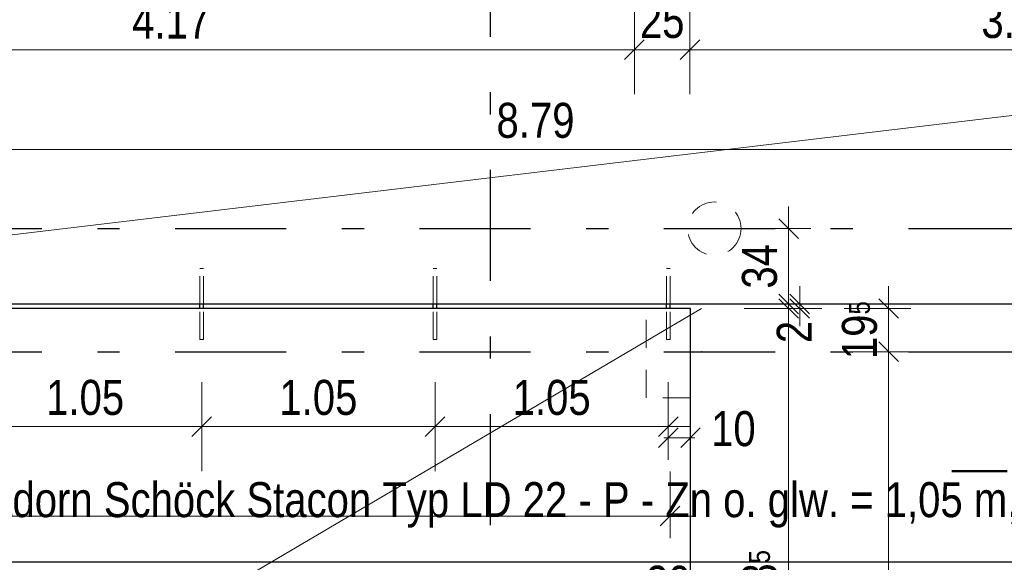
# Model space of a CAD drawing. Header units: millimetres. Extents: x 0 to 102, y -15 to 47.
# Tile 19 of 103: x 10.04 to 14.47, y 18.54 to 20.99. Entities that reach past the tile are written whole.
import ezdxf

# ---------------------------------------------------------------- set-up
doc = ezdxf.new("R2010")
doc.units = ezdxf.units.MM
for name, pattern in [('DASHDOT', [1, 0.5, -0.25, 0, -0.25]), ('DASHDOTX2', [2, 1, -0.5, 0, -0.5]), ('HIDDEN', [0.375, 0.25, -0.125])]:
    doc.linetypes.add(name, pattern=pattern)
doc.layers.add('Achsen', color=7, linetype='Continuous', lineweight=20)
doc.styles.add('Arial Narrow', font='ARIALN.TTF')
doc.dimstyles.new('Arch_Strakon_dimstyle', dxfattribs={"dimtxt": 15.75, "dimasz": 1, "dimexe": 1.25, "dimexo": 0.0625, "dimgap": 1, "dimtad": 0, "dimzin": 12, "dimdsep": 46, "dimtxsty": 'Arial Narrow', "dimblk": 'Arrowhead_Tick', "dimsah": 1, "dimcen": 0, "dimse1": 1, "dimse2": 1, "dimclrd": 6, "dimclrt": 2, "dimazin": 0, "dimtfac": 1, "dimtdec": 4, "dimtmove": 0, "dimatfit": 3, "dimldrblk": 'NONE', "dimfxl": 1, "dimtvp": 1, "dimtolj": 1, "dimtzin": 0, "dimlwd": 13, "dimarcsym": 2})

# ---------------------------------------------------------------- blocks, each defined once
blk = doc.blocks.new('Arrowhead_Tick')
at = {"color": 0, "linetype": 'Continuous', "lineweight": -2}
for p, q in [((0, 20), (0, -10)), ((-1, 0), (0, 0)), ((10, 0), (0, 0))]:
    blk.add_line(p, q, dxfattribs=at)
at = {"color": 2, "linetype": 'Continuous', "lineweight": 35}
blk.add_line((4.42, 4.42), (-4.42, -4.42), dxfattribs=at)
blk = doc.blocks.new('*D40')
at = {"layer": 'Achsen', "color": 6, "linetype": 'Continuous', "lineweight": 13}
for p, q in [((25.15, 19.7145), (25.15, 19.7245)), ((25.15, 19.6845), (25.15, 19.7045)), ((25.15, 19.6745), (25.15, 19.6645))]:
    blk.add_line(p, q, dxfattribs=at)
at = {"layer": 'Defpoints', "color": 0}
for p in [(7.3853, 19.7045), (25.15, 19.7045), (25.8307, 19.6845)]:
    blk.add_point(p, dxfattribs=at)
at = {"layer": 'Achsen', "color": 6, "lineweight": 13, "xscale": 0.01, "yscale": 0.01, "zscale": 0.01}
for p, rotation in [((25.15, 19.6845), 90), ((25.15, 19.7045), 270)]:
    blk.add_blockref('Arrowhead_Tick', p, dxfattribs=dict(at, rotation=rotation))
at = {"layer": 'Achsen', "color": 2, "lineweight": 35, "insert": (25.1, 19.8328), "char_height": 0.1575, "attachment_point": 5, "rotation": 90, "style": 'Arial Narrow'}
blk.add_mtext('\\A1;2', dxfattribs=at)
blk = doc.blocks.new('_None')
blk = doc.blocks.new('*D140')
at = {"layer": 'Achsen', "color": 6, "linetype": 'Continuous', "lineweight": 13}
blk.add_line((8.6453, 20.85), (12.7957, 20.85), dxfattribs=at)
at = {"layer": 'Defpoints', "color": 0}
for p in [(12.8057, 22.3017), (8.6353, 22.1545), (12.8057, 20.85)]:
    blk.add_point(p, dxfattribs=at)
at = {"layer": 'Achsen', "color": 6, "lineweight": 13, "xscale": 0.01, "yscale": 0.01, "zscale": 0.01}
blk.add_blockref('Arrowhead_Tick', (12.8057, 20.85), dxfattribs=at)
at = {"layer": 'Achsen', "color": 6, "lineweight": 13, "xscale": 0.01, "yscale": 0.01, "zscale": 0.01, "rotation": 180}
blk.add_blockref('Arrowhead_Tick', (8.6353, 20.85), dxfattribs=at)
at = {"layer": 'Achsen', "color": 2, "lineweight": 35, "insert": (10.7205, 20.9791), "char_height": 0.1575, "attachment_point": 5, "style": 'Arial Narrow'}
blk.add_mtext('\\A1;4.17', dxfattribs=at)
blk = doc.blocks.new('*D141')
at = {"layer": 'Achsen', "color": 6, "linetype": 'Continuous', "lineweight": 13}
blk.add_line((12.8157, 20.85), (13.0457, 20.85), dxfattribs=at)
at = {"layer": 'Defpoints', "color": 0}
for p in [(12.8057, 22.3017), (13.0557, 22.1545), (13.0557, 20.85)]:
    blk.add_point(p, dxfattribs=at)
at = {"layer": 'Achsen', "color": 6, "lineweight": 13, "xscale": 0.01, "yscale": 0.01, "zscale": 0.01}
for p, rotation in [((13.0557, 20.85), 359.9999999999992), ((12.8057, 20.85), 179.9999999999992)]:
    blk.add_blockref('Arrowhead_Tick', p, dxfattribs=dict(at, rotation=rotation))
at = {"layer": 'Achsen', "color": 2, "lineweight": 35, "insert": (12.9307, 20.9804), "char_height": 0.1575, "attachment_point": 5, "style": 'Arial Narrow'}
blk.add_mtext('\\A1;25', dxfattribs=at)
blk = doc.blocks.new('*D142')
at = {"layer": 'Achsen', "color": 6, "linetype": 'Continuous', "lineweight": 13}
blk.add_line((13.0657, 20.85), (16.0807, 20.85), dxfattribs=at)
at = {"layer": 'Defpoints', "color": 0}
for p in [(16.0907, 22.3021), (13.0557, 22.1545), (16.0907, 20.85)]:
    blk.add_point(p, dxfattribs=at)
at = {"layer": 'Achsen', "color": 6, "lineweight": 13, "xscale": 0.01, "yscale": 0.01, "zscale": 0.01}
blk.add_blockref('Arrowhead_Tick', (16.0907, 20.85), dxfattribs=at)
at = {"layer": 'Achsen', "color": 6, "lineweight": 13, "xscale": 0.01, "yscale": 0.01, "zscale": 0.01, "rotation": 180}
blk.add_blockref('Arrowhead_Tick', (13.0557, 20.85), dxfattribs=at)
at = {"layer": 'Achsen', "color": 2, "lineweight": 35, "insert": (14.5732, 20.9804), "char_height": 0.1575, "attachment_point": 5, "style": 'Arial Narrow'}
blk.add_mtext('\\A1;3.03{\\A1;\\H.6x;\\S5;}', dxfattribs=at)
blk = doc.blocks.new('*D285')
at = {"layer": 'Achsen', "color": 6, "linetype": 'Continuous', "lineweight": 13}
blk.add_line((13.5, 17.1079), (13.5, 19.6745), dxfattribs=at)
at = {"layer": 'Defpoints', "color": 0}
for p in [(13.0582, 19.6845), (13.5, 19.6845), (13.0582, 17.0979)]:
    blk.add_point(p, dxfattribs=at)
at = {"layer": 'Achsen', "color": 6, "lineweight": 13, "xscale": 0.01, "yscale": 0.01, "zscale": 0.01}
for p, rotation in [((13.5, 19.6845), 89.99999999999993), ((13.5, 17.0979), 269.9999999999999)]:
    blk.add_blockref('Arrowhead_Tick', p, dxfattribs=dict(at, rotation=rotation))
at = {"layer": 'Achsen', "color": 2, "lineweight": 35, "insert": (13.3696, 18.3912), "char_height": 0.1575, "attachment_point": 5, "rotation": 90, "style": 'Arial Narrow'}
blk.add_mtext('\\A1;2.58{\\A1;\\H.6x;\\S5;}', dxfattribs=at)
blk = doc.blocks.new('*D286')
at = {"layer": 'Achsen', "color": 6, "linetype": 'Continuous', "lineweight": 13}
for p, q in [((13.55, 19.7145), (13.55, 19.7245)), ((13.55, 19.6845), (13.55, 19.7045)), ((13.55, 19.6745), (13.55, 19.6645))]:
    blk.add_line(p, q, dxfattribs=at)
at = {"layer": 'Defpoints', "color": 0}
for p in [(7.3853, 19.7045), (13.0582, 19.6845), (13.55, 19.7045)]:
    blk.add_point(p, dxfattribs=at)
at = {"layer": 'Achsen', "color": 6, "lineweight": 13, "xscale": 0.01, "yscale": 0.01, "zscale": 0.01}
for p, rotation in [((13.55, 19.6845), 90), ((13.55, 19.7045), 270)]:
    blk.add_blockref('Arrowhead_Tick', p, dxfattribs=dict(at, rotation=rotation))
at = {"layer": 'Achsen', "color": 2, "lineweight": 35, "insert": (13.5253, 19.5786), "char_height": 0.1575, "attachment_point": 5, "rotation": 90, "style": 'Arial Narrow'}
blk.add_mtext('\\A1;2', dxfattribs=at)
blk = doc.blocks.new('*D287')
at = {"layer": 'Achsen', "color": 6, "linetype": 'Continuous', "lineweight": 13}
blk.add_line((13.5, 19.7145), (13.5, 20.0344), dxfattribs=at)
at = {"layer": 'Defpoints', "color": 0}
for p in [(7.9653, 20.0444), (13.5, 20.0444), (7.3853, 19.7045)]:
    blk.add_point(p, dxfattribs=at)
at = {"layer": 'Achsen', "color": 6, "lineweight": 13, "xscale": 0.01, "yscale": 0.01, "zscale": 0.01}
for p, rotation in [((13.5, 20.0444), 89.9999999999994), ((13.5, 19.7045), 269.9999999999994)]:
    blk.add_blockref('Arrowhead_Tick', p, dxfattribs=dict(at, rotation=rotation))
at = {"layer": 'Achsen', "color": 2, "lineweight": 35, "insert": (13.3696, 19.8745), "char_height": 0.1575, "attachment_point": 5, "rotation": 90, "style": 'Arial Narrow'}
blk.add_mtext('\\A1;34', dxfattribs=at)
blk = doc.blocks.new('*D292')
at = {"layer": 'Achsen', "color": 6, "linetype": 'Continuous', "lineweight": 13}
blk.add_line((13.95, 17.1079), (13.95, 19.4795), dxfattribs=at)
at = {"layer": 'Defpoints', "color": 0}
for p in [(13.1082, 19.4895), (13.95, 19.4895), (13.0582, 17.0979)]:
    blk.add_point(p, dxfattribs=at)
at = {"layer": 'Achsen', "color": 6, "lineweight": 13, "xscale": 0.01, "yscale": 0.01, "zscale": 0.01}
for p, rotation in [((13.95, 19.4895), 89.99999999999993), ((13.95, 17.0979), 269.9999999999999)]:
    blk.add_blockref('Arrowhead_Tick', p, dxfattribs=dict(at, rotation=rotation))
at = {"layer": 'Achsen', "color": 2, "lineweight": 35, "insert": (13.8196, 18.2937), "char_height": 0.1575, "attachment_point": 5, "rotation": 90, "style": 'Arial Narrow'}
blk.add_mtext('\\A1;2.39', dxfattribs=at)
blk = doc.blocks.new('*D293')
at = {"layer": 'Achsen', "color": 6, "linetype": 'Continuous', "lineweight": 13}
blk.add_line((13.95, 19.4995), (13.95, 19.6745), dxfattribs=at)
at = {"layer": 'Defpoints', "color": 0}
for p in [(13.0582, 19.6845), (13.95, 19.6845), (13.1082, 19.4895)]:
    blk.add_point(p, dxfattribs=at)
at = {"layer": 'Achsen', "color": 6, "lineweight": 13, "xscale": 0.01, "yscale": 0.01, "zscale": 0.01}
for p, rotation in [((13.95, 19.6845), 90), ((13.95, 19.4895), 270)]:
    blk.add_blockref('Arrowhead_Tick', p, dxfattribs=dict(at, rotation=rotation))
at = {"layer": 'Achsen', "color": 2, "lineweight": 35, "insert": (13.8196, 19.587), "char_height": 0.1575, "attachment_point": 5, "rotation": 90, "style": 'Arial Narrow'}
blk.add_mtext('\\A1;19{\\A1;\\H.6x;\\S5;}', dxfattribs=at)
blk = doc.blocks.new('*D352')
at = {"layer": 'Achsen', "color": 6, "linetype": 'Continuous', "lineweight": 13}
blk.add_line((7.9753, 20.4005), (16.7457, 20.4005), dxfattribs=at)
at = {"layer": 'Defpoints', "color": 0}
for p in [(16.7557, 20.4005), (7.9653, 20.0444), (16.7557, 20.0444)]:
    blk.add_point(p, dxfattribs=at)
at = {"layer": 'Achsen', "color": 6, "lineweight": 13, "xscale": 0.01, "yscale": 0.01, "zscale": 0.01}
blk.add_blockref('Arrowhead_Tick', (16.7557, 20.4005), dxfattribs=at)
at = {"layer": 'Achsen', "color": 6, "lineweight": 13, "xscale": 0.01, "yscale": 0.01, "zscale": 0.01, "rotation": 180}
blk.add_blockref('Arrowhead_Tick', (7.9653, 20.4005), dxfattribs=at)
at = {"layer": 'Achsen', "color": 2, "lineweight": 35, "insert": (12.3605, 20.5309), "char_height": 0.1575, "attachment_point": 5, "style": 'Arial Narrow'}
blk.add_mtext('\\A1;8.79', dxfattribs=at)
blk = doc.blocks.new('*D382')
at = {"layer": 'Achsen', "color": 6, "linetype": 'Continuous', "lineweight": 13}
blk.add_line((9.8182, 19.1527), (10.8482, 19.1527), dxfattribs=at)
at = {"layer": 'Defpoints', "color": 0}
for p in [(9.8082, 19.8645), (10.8582, 19.8645), (10.8582, 19.1527)]:
    blk.add_point(p, dxfattribs=at)
at = {"layer": 'Achsen', "color": 6, "lineweight": 13, "xscale": 0.01, "yscale": 0.01, "zscale": 0.01}
blk.add_blockref('Arrowhead_Tick', (10.8582, 19.1527), dxfattribs=at)
at = {"layer": 'Achsen', "color": 6, "lineweight": 13, "xscale": 0.01, "yscale": 0.01, "zscale": 0.01, "rotation": 180}
blk.add_blockref('Arrowhead_Tick', (9.8082, 19.1527), dxfattribs=at)
at = {"layer": 'Achsen', "color": 2, "lineweight": 35, "insert": (10.3332, 19.2831), "char_height": 0.1575, "attachment_point": 5, "style": 'Arial Narrow'}
blk.add_mtext('\\A1;1.05', dxfattribs=at)
blk = doc.blocks.new('*D383')
at = {"layer": 'Achsen', "color": 6, "linetype": 'Continuous', "lineweight": 13}
blk.add_line((10.8682, 19.1527), (11.8982, 19.1527), dxfattribs=at)
at = {"layer": 'Defpoints', "color": 0}
for p in [(10.8582, 19.8645), (11.9082, 19.8645), (11.9082, 19.1527)]:
    blk.add_point(p, dxfattribs=at)
at = {"layer": 'Achsen', "color": 6, "lineweight": 13, "xscale": 0.01, "yscale": 0.01, "zscale": 0.01}
blk.add_blockref('Arrowhead_Tick', (11.9082, 19.1527), dxfattribs=at)
at = {"layer": 'Achsen', "color": 6, "lineweight": 13, "xscale": 0.01, "yscale": 0.01, "zscale": 0.01, "rotation": 180}
blk.add_blockref('Arrowhead_Tick', (10.8582, 19.1527), dxfattribs=at)
at = {"layer": 'Achsen', "color": 2, "lineweight": 35, "insert": (11.3832, 19.2831), "char_height": 0.1575, "attachment_point": 5, "style": 'Arial Narrow'}
blk.add_mtext('\\A1;1.05', dxfattribs=at)
blk = doc.blocks.new('*D384')
at = {"layer": 'Achsen', "color": 6, "linetype": 'Continuous', "lineweight": 13}
blk.add_line((11.9182, 19.1527), (12.9482, 19.1527), dxfattribs=at)
at = {"layer": 'Defpoints', "color": 0}
for p in [(11.9082, 19.8645), (12.9582, 19.8645), (12.9582, 19.1527)]:
    blk.add_point(p, dxfattribs=at)
at = {"layer": 'Achsen', "color": 6, "lineweight": 13, "xscale": 0.01, "yscale": 0.01, "zscale": 0.01}
blk.add_blockref('Arrowhead_Tick', (12.9582, 19.1527), dxfattribs=at)
at = {"layer": 'Achsen', "color": 6, "lineweight": 13, "xscale": 0.01, "yscale": 0.01, "zscale": 0.01, "rotation": 180}
blk.add_blockref('Arrowhead_Tick', (11.9082, 19.1527), dxfattribs=at)
at = {"layer": 'Achsen', "color": 2, "lineweight": 35, "insert": (12.4332, 19.2831), "char_height": 0.1575, "attachment_point": 5, "style": 'Arial Narrow'}
blk.add_mtext('\\A1;1.05', dxfattribs=at)
blk = doc.blocks.new('*D385')
at = {"layer": 'Achsen', "color": 6, "linetype": 'Continuous', "lineweight": 13}
for p, q in [((12.9482, 19.1027), (12.9382, 19.1027)), ((12.9582, 19.1027), (13.0582, 19.1027)), ((13.0682, 19.1027), (13.0782, 19.1027))]:
    blk.add_line(p, q, dxfattribs=at)
at = {"layer": 'Defpoints', "color": 0}
for p in [(12.9582, 19.8645), (13.0582, 19.6845), (13.0582, 19.1027)]:
    blk.add_point(p, dxfattribs=at)
at = {"layer": 'Achsen', "color": 6, "lineweight": 13, "xscale": 0.01, "yscale": 0.01, "zscale": 0.01}
blk.add_blockref('Arrowhead_Tick', (12.9582, 19.1027), dxfattribs=at)
at = {"layer": 'Achsen', "color": 6, "lineweight": 13, "xscale": 0.01, "yscale": 0.01, "zscale": 0.01, "rotation": 180}
blk.add_blockref('Arrowhead_Tick', (13.0582, 19.1027), dxfattribs=at)
at = {"layer": 'Achsen', "color": 2, "lineweight": 35, "insert": (13.2513, 19.1424), "char_height": 0.1575, "attachment_point": 5, "style": 'Arial Narrow'}
blk.add_mtext('\\A1;10', dxfattribs=at)
blk = doc.blocks.new('*D386')
at = {"layer": 'Achsen', "color": 6, "linetype": 'Continuous', "lineweight": 13}
blk.add_line((8.7602, 18.75), (12.9562, 18.75), dxfattribs=at)
at = {"layer": 'Defpoints', "color": 0}
for p in [(8.7502, 19.8645), (12.9662, 19.8645), (12.9662, 18.75)]:
    blk.add_point(p, dxfattribs=at)
at = {"layer": 'Achsen', "color": 6, "lineweight": 13, "xscale": 0.01, "yscale": 0.01, "zscale": 0.01}
blk.add_blockref('Arrowhead_Tick', (12.9662, 18.75), dxfattribs=at)
at = {"layer": 'Achsen', "color": 6, "lineweight": 13, "xscale": 0.01, "yscale": 0.01, "zscale": 0.01, "rotation": 180}
blk.add_blockref('Arrowhead_Tick', (8.7502, 18.75), dxfattribs=at)
blk = doc.blocks.new('*D489')
at = {"color": 6, "linetype": 'Continuous', "lineweight": 13}
for p, q in [((8.8682, 18.266), (10.4215, 18.266)), ((12.8482, 18.266), (10.8619, 18.266))]:
    blk.add_line(p, q, dxfattribs=at)
at = {"layer": 'Defpoints', "color": 0}
for p in [(8.8582, 19.2829), (12.8582, 19.2829), (12.8582, 18.266)]:
    blk.add_point(p, dxfattribs=at)
at = {"color": 6, "lineweight": 13, "xscale": 0.01, "yscale": 0.01, "zscale": 0.01}
blk.add_blockref('Arrowhead_Tick', (12.8582, 18.266), dxfattribs=at)
at = {"color": 6, "lineweight": 13, "xscale": 0.01, "yscale": 0.01, "zscale": 0.01, "rotation": 180}
blk.add_blockref('Arrowhead_Tick', (8.8582, 18.266), dxfattribs=at)
at = {"color": 2, "lineweight": 35, "insert": (10.6417, 18.2642), "char_height": 0.1575, "attachment_point": 5, "style": 'Arial Narrow'}
blk.add_mtext('\\A1;4.00', dxfattribs=at)
blk = doc.blocks.new('*D490')
at = {"color": 6, "linetype": 'Continuous', "lineweight": 13}
blk.add_line((12.8682, 18.316), (13.0482, 18.316), dxfattribs=at)
at = {"layer": 'Defpoints', "color": 0}
for p in [(12.8582, 19.2829), (13.0582, 19.2829), (13.0582, 18.316)]:
    blk.add_point(p, dxfattribs=at)
at = {"color": 6, "lineweight": 13, "xscale": 0.01, "yscale": 0.01, "zscale": 0.01}
blk.add_blockref('Arrowhead_Tick', (13.0582, 18.316), dxfattribs=at)
at = {"color": 6, "lineweight": 13, "xscale": 0.01, "yscale": 0.01, "zscale": 0.01, "rotation": 180}
blk.add_blockref('Arrowhead_Tick', (12.8582, 18.316), dxfattribs=at)
at = {"color": 2, "lineweight": 35, "insert": (12.9582, 18.4464), "char_height": 0.1575, "attachment_point": 5, "style": 'Arial Narrow'}
blk.add_mtext('\\A1;20', dxfattribs=at)

msp = doc.modelspace()

# ---------------------------------------------------------------- linework, layer by layer
at = {"color": 6, "linetype": 'HIDDEN', "lineweight": 13, "ltscale": 0.5}
for p, q in [((10.8507594, 19.8644743), (10.8501504, 19.8644743)), ((10.8501504, 19.7044708), (10.8501504, 19.8644743)), ((10.8524935, 19.8644743), (10.8507594, 19.8644743)), ((10.8550889, 19.8644743), (10.8524935, 19.8644743)), ((10.8581504, 19.8644743), (10.8550889, 19.8644743)), ((10.8612119, 19.8644743), (10.8581504, 19.8644743)), ((10.8638073, 19.8644743), (10.8612119, 19.8644743)), ((10.8655414, 19.8644743), (10.8638073, 19.8644743)), ((10.8661504, 19.8644743), (10.8655414, 19.8644743)), ((10.8661504, 19.7044708), (10.8661504, 19.8644743)), ((11.9007594, 19.8644743), (11.9001504, 19.8644743)), ((11.9001504, 19.7044708), (11.9001504, 19.8644743)), ((11.9024935, 19.8644743), (11.9007594, 19.8644743)), ((11.9050889, 19.8644743), (11.9024935, 19.8644743)), ((11.9081504, 19.8644743), (11.9050889, 19.8644743)), ((11.9112119, 19.8644743), (11.9081504, 19.8644743)), ((11.9138073, 19.8644743), (11.9112119, 19.8644743)), ((11.9155414, 19.8644743), (11.9138073, 19.8644743)), ((11.9161504, 19.8644743), (11.9155414, 19.8644743)), ((11.9161504, 19.7044708), (11.9161504, 19.8644743)), ((12.9507648, 19.8644743), (12.9501558, 19.8644743)), ((12.9501558, 19.7044708), (12.9501558, 19.8644743)), ((12.952499, 19.8644743), (12.9507648, 19.8644743)), ((12.9550944, 19.8644743), (12.952499, 19.8644743)), ((12.9581558, 19.8644743), (12.9550944, 19.8644743)), ((12.9612173, 19.8644743), (12.9581558, 19.8644743)), ((12.9638127, 19.8644743), (12.9612173, 19.8644743)), ((12.9655469, 19.8644743), (12.9638127, 19.8644743)), ((12.9661558, 19.8644743), (12.9655469, 19.8644743)), ((12.9661558, 19.7044708), (12.9661558, 19.8644743)), ((10.8501504, 19.5444743), (10.8501504, 19.6844613)), ((10.8661504, 19.5444743), (10.8661504, 19.6844613)), ((11.9001504, 19.5444743), (11.9001504, 19.6844613)), ((11.9161504, 19.5444743), (11.9161504, 19.6844613)), ((12.8581558, 19.2828926), (12.8581558, 19.6844613)), ((12.9501558, 19.5444743), (12.9501558, 19.6844613)), ((12.9661558, 19.5444743), (12.9661558, 19.6844613)), ((10.8507594, 19.5444743), (10.8501504, 19.5444743)), ((10.8524935, 19.5444743), (10.8507594, 19.5444743)), ((10.8550889, 19.5444743), (10.8524935, 19.5444743)), ((10.8581504, 19.5444743), (10.8550889, 19.5444743)), ((10.8612119, 19.5444743), (10.8581504, 19.5444743)), ((10.8638073, 19.5444743), (10.8612119, 19.5444743)), ((10.8655414, 19.5444743), (10.8638073, 19.5444743)), ((10.8661504, 19.5444743), (10.8655414, 19.5444743)), ((11.9007594, 19.5444743), (11.9001504, 19.5444743)), ((11.9024935, 19.5444743), (11.9007594, 19.5444743)), ((11.9050889, 19.5444743), (11.9024935, 19.5444743)), ((11.9081504, 19.5444743), (11.9050889, 19.5444743)), ((11.9112119, 19.5444743), (11.9081504, 19.5444743)), ((11.9138073, 19.5444743), (11.9112119, 19.5444743)), ((11.9155414, 19.5444743), (11.9138073, 19.5444743)), ((11.9161504, 19.5444743), (11.9155414, 19.5444743)), ((12.9507648, 19.5444743), (12.9501558, 19.5444743)), ((12.952499, 19.5444743), (12.9507648, 19.5444743)), ((12.9550944, 19.5444743), (12.952499, 19.5444743)), ((12.9581558, 19.5444743), (12.9550944, 19.5444743)), ((12.9612173, 19.5444743), (12.9581558, 19.5444743)), ((12.9638127, 19.5444743), (12.9612173, 19.5444743)), ((12.9655469, 19.5444743), (12.9638127, 19.5444743)), ((12.9661558, 19.5444743), (12.9655469, 19.5444743)), ((13.0581558, 19.2828926), (12.8581558, 19.2828926))]:
    msp.add_line(p, q, dxfattribs=at)
at = {"color": 4, "linetype": 'DASHDOT', "lineweight": 50, "ltscale": 0.5}
msp.add_line((14.2341942, 18.951362), (14.9821265, 18.951362), dxfattribs=at)
at = {"color": 6, "linetype": 'HIDDEN', "lineweight": 13, "ltscale": 0.5}
msp.add_circle((13.1657128, 20.0444459), 0.12, dxfattribs=at)
at = {"layer": 'Achsen', "color": 3, "linetype": 'DASHDOTX2', "lineweight": 25, "ltscale": 0.5}
for p, q in [((12.1556957, 39.0086435), (12.1556957, 11.9806051)), ((5.2386957, 20.044471), (50.913591, 20.044471)), ((5.2386957, 19.489471), (50.913591, 19.489471))]:
    msp.add_line(p, q, dxfattribs=at)
at = {"layer": 'Achsen', "color": 5, "linetype": 'Continuous', "lineweight": 18}
for p, q in [((7.3852992, 19.7044708), (25.8302985, 21.9044708)), ((8.7081504, 17.0928919), (13.1081558, 19.6844613))]:
    msp.add_line(p, q, dxfattribs=at)
at = {"layer": 'Achsen', "color": 3, "linetype": 'Continuous', "lineweight": 25}
for p, q in [((25.8302999, 19.7044708), (7.3852992, 19.7044708)), ((13.0581558, 19.6844613), (8.6581504, 19.6844613)), ((10.8501504, 19.6844613), (10.8501504, 19.7044708)), ((10.8661504, 19.6844613), (10.8661504, 19.7044708)), ((11.9001504, 19.6844613), (11.9001504, 19.7044708)), ((11.9161504, 19.6844613), (11.9161504, 19.7044708)), ((12.9501558, 19.6844613), (12.9501558, 19.7044708)), ((12.9661558, 19.6844613), (12.9661558, 19.7044708)), ((13.0581558, 17.147896), (13.0581558, 19.684471))]:
    msp.add_line(p, q, dxfattribs=at)
at = {"layer": 'Achsen', "color": 20, "linetype": 'Continuous', "lineweight": 25}
msp.add_line((6.0034791, 18.5435931), (25.8302985, 18.5435931), dxfattribs=at)
at = {"layer": 'Achsen', "color": 9, "linetype": 'Continuous', "lineweight": 0}
msp.add_circle((13.1081558, 19.489471), 0.00111, dxfattribs=at)

# ---------------------------------------------------------------- texts
at = {"layer": 'Achsen', "color": 2, "lineweight": 35, "style": 'Arial Narrow'}
msp.add_text('5 x Querkraftdorn Schöck Stacon Typ LD 22 - P - Zn o. glw. = 1,05 m, mit Brandschutzmanschette BSM 20 LD 16-22', height=0.1575, dxfattribs=at).set_placement((8.9631977, 18.7449283))

# ---------------------------------------------------------------- dimensions: what is measured, and where the dimension line sits
at = {"lineweight": 35}
for base, p1, p2, text, override, picture, middle in [((12.8581558, 18.2660335), (8.8581504, 19.2828926), (12.8581558, 19.2828926), '4.00', {"dimscale": 0.01, "dimtxt": 15.75, "dimasz": 1, "dimgap": 5, "dimtad": 0, "dimjust": 0, "dimtih": 0, "dimtoh": 0, "dimdec": 5, "dimdsep": 46, "dimtxsty": 'Arial Narrow', "dimclrd": 6, "dimclrt": 2, "dimtix": 0, "dimtofl": 255, "dimtmove": 2, "dimatfit": 2, "dimfxl": 0, "dimfxlon": 0, "dimtvp": 31.746032, "dimlwd": 13}, '*D489', (10.641706, 18.2642041)), ((13.0581558, 18.3160335), (12.8581558, 19.2828926), (13.0581558, 19.2828926), '20', {"dimscale": 0.01, "dimtxt": 15.75, "dimasz": 1, "dimgap": 5, "dimtad": 1, "dimjust": 0, "dimtih": 0, "dimtoh": 0, "dimdec": 5, "dimdsep": 46, "dimtxsty": 'Arial Narrow', "dimclrd": 6, "dimclrt": 2, "dimtix": 1, "dimtofl": 255, "dimtmove": 0, "dimatfit": 2, "dimfxl": 0, "dimfxlon": 0, "dimtvp": 31.746032, "dimlwd": 13}, '*D490', (12.9581558, 18.3160335))]:
    dim = msp.add_linear_dim(base=base, p1=p1, p2=p2, text=text, dimstyle='Arch_Strakon_dimstyle', override=override, dxfattribs=at)
    dim.commit()
    dim.dimension.update_dxf_attribs({"geometry": picture, "text_midpoint": middle, "dimtype": 160})
at = {"layer": 'Achsen', "lineweight": 35}
for base, p1, p2, text, override, picture, middle in [((12.8056562, 20.85), (8.6352996, 22.1544741), (12.8056562, 22.3017009), '4.17', {"dimscale": 0.01, "dimtxt": 15.75, "dimasz": 1, "dimgap": 5, "dimtad": 1, "dimjust": 0, "dimtih": 0, "dimtoh": 0, "dimdec": 5, "dimdsep": 46, "dimtxsty": 'Arial Narrow', "dimclrd": 6, "dimclrt": 2, "dimtix": 1, "dimtofl": 255, "dimtmove": 0, "dimatfit": 2, "dimfxl": 0, "dimfxlon": 0, "dimtvp": 31.746032, "dimlwd": 13}, '*D140', (10.7204779, 20.85)), ((13.0556562, 20.85), (12.8056562, 22.3017009), (13.0556562, 22.1544708), '25', {"dimscale": 0.01, "dimtxt": 15.75, "dimasz": 1, "dimgap": 5, "dimtad": 1, "dimjust": 0, "dimtih": 0, "dimtoh": 0, "dimdec": 5, "dimdsep": 46, "dimtxsty": 'Arial Narrow', "dimclrd": 6, "dimclrt": 2, "dimtix": 1, "dimtofl": 255, "dimtmove": 0, "dimatfit": 2, "dimfxl": 0, "dimfxlon": 0, "dimtvp": 31.746032, "dimlwd": 13}, '*D141', (12.9306562, 20.85)), ((16.0906562, 20.85), (13.0556562, 22.1544708), (16.0906562, 22.3021009), '3.03{\\A1;\\H.6x;\\S5;}', {"dimscale": 0.01, "dimtxt": 15.75, "dimasz": 1, "dimgap": 5, "dimtad": 1, "dimjust": 0, "dimtih": 0, "dimtoh": 0, "dimdec": 5, "dimdsep": 46, "dimtxsty": 'Arial Narrow', "dimclrd": 6, "dimclrt": 2, "dimtix": 1, "dimtofl": 255, "dimtmove": 0, "dimatfit": 2, "dimfxl": 0, "dimfxlon": 0, "dimtvp": 31.746032, "dimlwd": 13}, '*D142', (14.5731562, 20.85)), ((16.7557128, 20.4004734), (7.9652992, 20.0444459), (16.7557128, 20.0444459), '8.79', {"dimscale": 0.01, "dimtxt": 15.75, "dimasz": 1, "dimgap": 5, "dimtad": 1, "dimjust": 0, "dimtih": 0, "dimtoh": 0, "dimdec": 5, "dimdsep": 46, "dimtxsty": 'Arial Narrow', "dimclrd": 6, "dimclrt": 2, "dimtix": 1, "dimtofl": 255, "dimtmove": 0, "dimatfit": 2, "dimfxl": 0, "dimfxlon": 0, "dimtvp": 31.746032, "dimlwd": 13}, '*D352', (12.360506, 20.4004734)), ((12.9661558, 18.75), (8.7501504, 19.8644743), (12.9661558, 19.8644743), ' ', {"dimscale": 0.01, "dimtxt": 15, "dimasz": 1, "dimgap": 5, "dimtad": 1, "dimjust": 0, "dimtih": 0, "dimtoh": 0, "dimdec": 5, "dimdsep": 46, "dimtxsty": 'Arial Narrow', "dimclrd": 6, "dimclrt": 2, "dimtix": 1, "dimtofl": 255, "dimtmove": 0, "dimatfit": 2, "dimfxl": 0, "dimfxlon": 0, "dimtvp": 33.333333, "dimlwd": 13}, '*D386', (10.8581531, 18.75)), ((10.8581504, 19.1527061), (9.8081504, 19.8644743), (10.8581504, 19.8644743), '1.05', {"dimscale": 0.01, "dimtxt": 15.75, "dimasz": 1, "dimgap": 5, "dimtad": 1, "dimjust": 0, "dimtih": 0, "dimtoh": 0, "dimdec": 5, "dimdsep": 46, "dimtxsty": 'Arial Narrow', "dimclrd": 6, "dimclrt": 2, "dimtix": 1, "dimtofl": 255, "dimtmove": 0, "dimatfit": 2, "dimfxl": 0, "dimfxlon": 0, "dimtvp": 31.746032, "dimlwd": 13}, '*D382', (10.3331504, 19.1527061)), ((11.9081504, 19.1527061), (10.8581504, 19.8644743), (11.9081504, 19.8644743), '1.05', {"dimscale": 0.01, "dimtxt": 15.75, "dimasz": 1, "dimgap": 5, "dimtad": 1, "dimjust": 0, "dimtih": 0, "dimtoh": 0, "dimdec": 5, "dimdsep": 46, "dimtxsty": 'Arial Narrow', "dimclrd": 6, "dimclrt": 2, "dimtix": 1, "dimtofl": 255, "dimtmove": 0, "dimatfit": 2, "dimfxl": 0, "dimfxlon": 0, "dimtvp": 31.746032, "dimlwd": 13}, '*D383', (11.3831504, 19.1527061)), ((12.9581558, 19.1527061), (11.9081504, 19.8644743), (12.9581558, 19.8644743), '1.05', {"dimscale": 0.01, "dimtxt": 15.75, "dimasz": 1, "dimgap": 5, "dimtad": 1, "dimjust": 0, "dimtih": 0, "dimtoh": 0, "dimdec": 5, "dimdsep": 46, "dimtxsty": 'Arial Narrow', "dimclrd": 6, "dimclrt": 2, "dimtix": 1, "dimtofl": 255, "dimtmove": 0, "dimatfit": 2, "dimfxl": 0, "dimfxlon": 0, "dimtvp": 31.746032, "dimlwd": 13}, '*D384', (12.4331531, 19.1527061)), ((13.0581558, 19.1027061), (12.9581558, 19.8644743), (13.0581558, 19.684471), '10', {"dimscale": 0.01, "dimtxt": 15.75, "dimasz": 1, "dimgap": 5, "dimtad": 0, "dimjust": 0, "dimtih": 0, "dimtoh": 0, "dimdec": 5, "dimdsep": 46, "dimtxsty": 'Arial Narrow', "dimclrd": 6, "dimclrt": 2, "dimtix": 0, "dimtofl": 255, "dimtmove": 2, "dimatfit": 2, "dimfxl": 0, "dimfxlon": 0, "dimtvp": 31.746032, "dimlwd": 13}, '*D385', (13.2512813, 19.142432))]:
    dim = msp.add_linear_dim(base=base, p1=p1, p2=p2, text=text, dimstyle='Arch_Strakon_dimstyle', override=override, dxfattribs=at)
    dim.commit()
    dim.dimension.update_dxf_attribs({"geometry": picture, "text_midpoint": middle, "dimtype": 160})
for base, p1, p2, text, override, picture, middle in [((13.5, 20.0444459), (7.3852985, 19.7044708), (7.9652992, 20.0444459), '34', {"dimscale": 0.01, "dimtxt": 15.75, "dimasz": 1, "dimgap": 5, "dimtad": 1, "dimjust": 0, "dimtih": 0, "dimtoh": 0, "dimdec": 5, "dimdsep": 46, "dimtxsty": 'Arial Narrow', "dimclrd": 6, "dimclrt": 2, "dimtix": 1, "dimtofl": 255, "dimtmove": 0, "dimatfit": 2, "dimfxl": 0, "dimfxlon": 0, "dimtvp": 31.746032, "dimlwd": 13}, '*D287', (13.5, 19.8744583)), ((25.15, 19.7044708), (25.8307266, 19.6844613), (7.3852985, 19.7044708), '2', {"dimscale": 0.01, "dimtxt": 15.75, "dimasz": 1, "dimgap": 5, "dimtad": 1, "dimjust": 4, "dimtih": 0, "dimtoh": 0, "dimdec": 5, "dimdsep": 46, "dimtxsty": 'Arial Narrow', "dimclrd": 6, "dimclrt": 2, "dimtix": 0, "dimtofl": 255, "dimtmove": 2, "dimatfit": 2, "dimfxl": 0, "dimfxlon": 0, "dimtvp": 31.746032, "dimlwd": 13}, '*D40', (25.1, 19.8328333)), ((13.95, 19.684471), (13.1081558, 19.489471), (13.0581558, 19.684471), '19{\\A1;\\H.6x;\\S5;}', {"dimscale": 0.01, "dimtxt": 15.75, "dimasz": 1, "dimgap": 5, "dimtad": 1, "dimjust": 0, "dimtih": 0, "dimtoh": 0, "dimdec": 5, "dimdsep": 46, "dimtxsty": 'Arial Narrow', "dimclrd": 6, "dimclrt": 2, "dimtix": 1, "dimtofl": 255, "dimtmove": 0, "dimatfit": 2, "dimfxl": 0, "dimfxlon": 0, "dimtvp": 31.746032, "dimlwd": 13}, '*D293', (13.95, 19.586971)), ((13.55, 19.7044708), (13.0581558, 19.684471), (7.3852985, 19.7044708), '2', {"dimscale": 0.01, "dimtxt": 15.75, "dimasz": 1, "dimgap": 5, "dimtad": 0, "dimjust": 0, "dimtih": 0, "dimtoh": 0, "dimdec": 5, "dimdsep": 46, "dimtxsty": 'Arial Narrow', "dimclrd": 6, "dimclrt": 2, "dimtix": 0, "dimtofl": 255, "dimtmove": 2, "dimatfit": 2, "dimfxl": 0, "dimfxlon": 0, "dimtvp": 31.746032, "dimlwd": 13}, '*D286', (13.525277, 19.5786021)), ((13.5, 19.684471), (13.0581558, 17.0978952), (13.0581558, 19.684471), '2.58{\\A1;\\H.6x;\\S5;}', {"dimscale": 0.01, "dimtxt": 15.75, "dimasz": 1, "dimgap": 5, "dimtad": 1, "dimjust": 0, "dimtih": 0, "dimtoh": 0, "dimdec": 5, "dimdsep": 46, "dimtxsty": 'Arial Narrow', "dimclrd": 6, "dimclrt": 2, "dimtix": 1, "dimtofl": 255, "dimtmove": 0, "dimatfit": 2, "dimfxl": 0, "dimfxlon": 0, "dimtvp": 31.746032, "dimlwd": 13}, '*D285', (13.5, 18.3911831)), ((13.95, 19.489471), (13.0581558, 17.0978952), (13.1081558, 19.489471), '2.39', {"dimscale": 0.01, "dimtxt": 15.75, "dimasz": 1, "dimgap": 5, "dimtad": 1, "dimjust": 0, "dimtih": 0, "dimtoh": 0, "dimdec": 5, "dimdsep": 46, "dimtxsty": 'Arial Narrow', "dimclrd": 6, "dimclrt": 2, "dimtix": 1, "dimtofl": 255, "dimtmove": 0, "dimatfit": 2, "dimfxl": 0, "dimfxlon": 0, "dimtvp": 31.746032, "dimlwd": 13}, '*D292', (13.95, 18.2936831))]:
    dim = msp.add_linear_dim(base=base, p1=p1, p2=p2, angle=90, text=text, dimstyle='Arch_Strakon_dimstyle', override=override, dxfattribs=at)
    dim.commit()
    dim.dimension.update_dxf_attribs({"geometry": picture, "text_midpoint": middle, "dimtype": 160})

doc.saveas('drawing.dxf')
